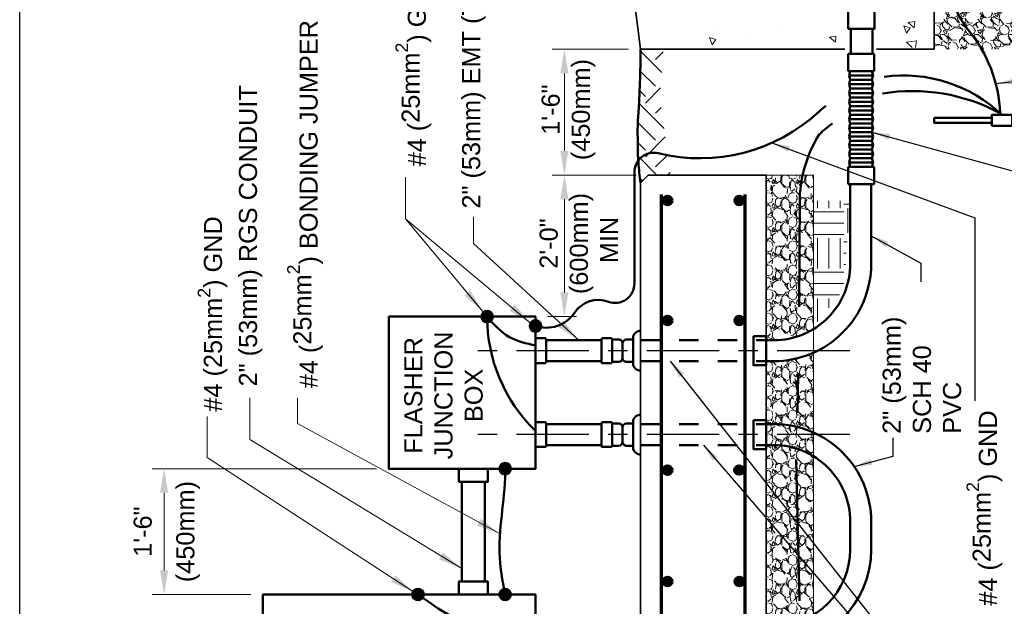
# Model space of a CAD drawing. Header units: inches. Extents: x 0 to 8.5, y 0 to 11.
# Tile 2 of 2: x 0 to 5.1, y 5.5 to 8.5. Entities that reach past the tile are written whole.
import ezdxf

# ---------------------------------------------------------------- set-up
doc = ezdxf.new("R2010")
doc.units = ezdxf.units.IN
doc.header["$LTSCALE"] = 0.5
doc.header["$MEASUREMENT"] = 0
doc.header["$PDSIZE"] = 2
doc.linetypes.add('CENTER2', pattern=[1.125, 0.75, -0.125, 0.125, -0.125])
doc.linetypes.add('HIDDEN2', pattern=[0.1875, 0.125, -0.0625])
doc.layers.get('0').update_dxf_attribs({"linetype": 'CONTINUOUS'})
doc.layers.get('DEFPOINTS').update_dxf_attribs({"linetype": 'CONTINUOUS'})
for name, color, linetype, lineweight in [('C-GRAD-FNSH', 4, 'CONTINUOUS', 50), ('E-AFLD-DEVC', 23, 'CONTINUOUS', 50), ('E-AFLD-JBOX', 23, 'CONTINUOUS', 50), ('E-GRND-EQUI', 83, 'CONTINUOUS', 50), ('E-POWR-CNDT', 83, 'CONTINUOUS', 50), ('G-ANNO-PATT', 8, 'CONTINUOUS', 18), ('S-SLAB-EDGE', 41, 'CONTINUOUS', 35), ('S-SLAB-RBAR', 5, 'CONTINUOUS', 70)]:
    doc.layers.add(name, color=color, linetype=linetype, lineweight=lineweight)
for name, color, linetype in [('G-ANNO-DIMS', 7, 'CONTINUOUS'), ('G-ANNO-TEXT', 7, 'CONTINUOUS'), ('G-ANNO-TTLB', 7, 'CONTINUOUS')]:
    doc.layers.add(name, color=color, linetype=linetype)
doc.styles.add('01-E-BLDG-1_1', font='arial.ttf', dxfattribs={"height": 0.09375})
doc.styles.add('TEXTM', font='simplex.shx')
doc.dimstyles.new('01-E-BLDG-1_1', dxfattribs={"dimtxt": 0.09375, "dimasz": 0.125, "dimexe": 0.0625, "dimexo": 0.0625, "dimgap": 0.0625, "dimtad": 1, "dimdec": 4, "dimzin": 3, "dimdsep": 46, "dimlunit": 4, "dimtxsty": '01-E-BLDG-1_1', "dimcen": 0.0625, "dimclrd": 1, "dimclre": 1, "dimclrt": 256, "dimazin": 0, "dimtfac": 1, "dimtdec": 4, "dimtmove": 1, "dimatfit": 3, "dimfxl": 1, "dimfrac": 2, "dimtolj": 1, "dimtzin": 3, "dimlwd": 0, "dimlwe": 0, "dimarcsym": 0})
doc.dimstyles.new('STANDARD_1_3', dxfattribs={"dimtxt": 0.125, "dimasz": 0.125, "dimexe": 0.0625, "dimexo": 0.0625, "dimgap": 0.0625, "dimtad": 1, "dimdec": 4, "dimzin": 0, "dimdsep": 46, "dimlunit": 4, "dimtxsty": 'TEXTM', "dimcen": 0.09, "dimclrt": 2, "dimadec": 0, "dimazin": 0, "dimtfac": 1, "dimtdec": 4, "dimtmove": 2, "dimatfit": 3, "dimfxl": 1, "dimtolj": 1, "dimtzin": 0, "dimarcsym": 0})
pattern_1 = [(318.0127875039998, (19.37500000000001, 2.58999999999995), (1.125, -1.000000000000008), [0.01681699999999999, -1.664886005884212]), (274.9697407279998, (19.38750000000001, 2.57874999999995), (-0.1250000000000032, 1.499999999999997), [0.02885849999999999, -2.856990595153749]), (222.5104470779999, (19.39000000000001, 2.549999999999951), (1.374999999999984, 1.250000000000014), [0.0203485, -2.014504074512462]), (357.2736890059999, (19.42125000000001, 2.501249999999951), (-2.500000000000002, 0.1250000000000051), [0.02627974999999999, -2.601694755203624]), (22.83365417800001, (19.44750000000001, 2.49999999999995), (-1.500000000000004, -0.6249999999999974), [0.02576937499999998, -2.551171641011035]), (87.2736890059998, (19.47125000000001, 2.50999999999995), (-0.1250000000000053, -2.500000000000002), [0.02627974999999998, -2.601694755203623]), (127.6942404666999, (19.47250000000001, 2.536249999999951), (1.249999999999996, -1.625), [0.03475362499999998, -3.440606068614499]), (162.2553283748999, (19.45125000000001, 2.563749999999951), (-2.75, 0.875000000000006), [0.03281099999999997, -3.248290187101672]), (211.429565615, (19.42000000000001, 2.573749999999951), (-1.624999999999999, -1.000000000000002), [0.02636875, -2.610509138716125]), (265.2363583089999, (19.39750000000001, 2.559999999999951), (0.1250000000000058, 1.374999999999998), [0.030104, -1.475095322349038]), (312.3974377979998, (19.39500000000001, 2.52999999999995), (1.374999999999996, -1.499999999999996), [0.03893099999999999, -3.854171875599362]), (228.8140748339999, (19.42250000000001, 2.62499999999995), (-0.7500000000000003, -0.8750000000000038), [0.01328762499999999, -1.315480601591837]), (261.4692343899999, (19.41375000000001, 2.61499999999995), (0.2500000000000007, 1.625), [0.025279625, -2.502688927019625]), (314.9999999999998, (19.41000000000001, 2.58999999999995), (0.1249999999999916, -1.133803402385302e-16), [0.017677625, -0.1590990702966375]), (293.1985905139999, (19.39500000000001, 2.581249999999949), (-0.2499999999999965, 0.6249999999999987), [0.009519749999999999, -0.9424518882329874]), (21.80140948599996, (19.39875000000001, 2.57249999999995), (-0.3750000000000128, -0.1249999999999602), [0.013462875, -0.6596827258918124]), (120.9637565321, (19.41125000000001, 2.577499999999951), (-0.2499999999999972, 0.3750000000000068), [0.021866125, -0.7070028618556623]), (251.565051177, (19.40000000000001, 2.59624999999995), (0.1249999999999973, 0.2500000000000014), [0.01581137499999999, -0.3794733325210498]), (106.3895403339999, (19.39875000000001, 2.49999999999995), (-0.3750000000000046, 1.249999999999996), [0.02214999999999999, -2.192855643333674]), (160.3461759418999, (19.39250000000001, 2.52124999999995), (1.375000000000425, -0.5000000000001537), [0.01858262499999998, -1.839675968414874]), (23.19859051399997, (19.37500000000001, 2.59624999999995), (-0.6249999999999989, -0.2499999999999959), [0.01903937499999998, -0.932932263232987]), (73.6104596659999, (19.39250000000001, 2.60374999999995), (-0.3750000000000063, -1.249999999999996), [0.02215, -2.192855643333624]), (69.44395477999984, (19.47625000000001, 2.49999999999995), (-0.2500000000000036, -0.6250000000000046), [0.02135999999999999, -1.046640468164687]), (24.77514056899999, (19.48375000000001, 2.51999999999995), (-1.375000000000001, -0.6249999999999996), [0.01789725, -1.7718303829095]), (156.8014094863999, (19.50000000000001, 2.59749999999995), (-0.6249999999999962, 0.2499999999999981), [0.01903937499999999, -0.9329322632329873]), (107.3540246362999, (19.48250000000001, 2.604999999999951), (0.4999999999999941, -1.624999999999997), [0.02095387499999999, -2.074427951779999]), (159.4439547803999, (19.50000000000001, 2.536249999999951), (0.6249999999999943, -0.2500000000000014), [0.01068, -1.057320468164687]), (191.3099324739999, (19.50000000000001, 2.58999999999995), (-0.5000000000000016, -0.1249999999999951), [0.006373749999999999, -0.6310036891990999]), (255.9637565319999, (19.49375000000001, 2.588749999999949), (0.1250000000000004, 0.3749999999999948), [0.025769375, -0.4896188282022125]), (276.0090059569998, (19.48750000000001, 2.563749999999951), (-0.1249999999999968, 1.250000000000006), [0.02388125, -2.36424039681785]), (33.69006752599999, (19.42250000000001, 2.577499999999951), (-0.2499999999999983, -0.1249999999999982), [0.01802774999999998, -0.4326661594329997]), (83.1572265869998, (19.43750000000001, 2.587499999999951), (0.2500000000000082, 2.125000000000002), [0.03147425, -3.115945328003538]), (150.9453959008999, (19.44125000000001, 2.618749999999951), (0.8749999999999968, -0.4999999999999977), [0.01286949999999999, -1.274084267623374]), (180, (19.43000000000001, 2.62499999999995), (-0.1250000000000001, -0.1249999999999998), [0.0075, -0.1175]), (210.2564371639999, (19.48375000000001, 2.56124999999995), (0.8750000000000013, 0.5000000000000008), [0.0173655, -1.719189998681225]), (138.0127875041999, (19.46875000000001, 2.55249999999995), (-1.124999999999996, 1.000000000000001), [0.03363399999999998, -1.648069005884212]), (90, (19.44375000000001, 2.574999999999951), (-0.1249999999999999, 0.1250000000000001), [0.0325, -0.0925]), (55.30484646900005, (19.44375000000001, 2.60749999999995), (0.8749999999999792, 1.250000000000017), [0.01976424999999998, -1.956659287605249]), (344.054604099, (19.45500000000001, 2.62374999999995), (0.5000000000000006, -0.1250000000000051), [0.01820025, -0.8918134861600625]), (297.6459753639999, (19.47250000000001, 2.618749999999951), (1.250000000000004, -2.374999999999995), [0.029633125, -2.933684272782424]), (265.42607874, (19.48625000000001, 2.59249999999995), (-0.1250000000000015, -1.624999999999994), [0.03134987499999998, -3.103634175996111])]

# ---------------------------------------------------------------- blocks, each defined once
blk = doc.blocks.new('*D1')
at = {"layer": 'DEFPOINTS', "color": 0, "transparency": 16777216}
for p in [(2.819632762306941, 8.395717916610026), (3.213397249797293, 8.395717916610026), (3.254119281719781, 7.744165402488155)]:
    blk.add_point(p, dxfattribs=at)
at = {"layer": 'G-ANNO-DIMS', "color": 1, "lineweight": 0, "transparency": 16777216}
for p, q in [((3.150897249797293, 8.395717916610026), (2.757132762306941, 8.395717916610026)), ((2.819632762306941, 7.869165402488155), (2.819632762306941, 8.270717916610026)), ((3.191619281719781, 7.744165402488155), (2.757132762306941, 7.744165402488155))]:
    blk.add_line(p, q, dxfattribs=at)
at = {"layer": 'G-ANNO-DIMS', "color": 1, "transparency": 16777216}
for points in [[(2.798799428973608, 8.270717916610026), (2.840466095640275, 8.270717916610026), (2.819632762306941, 8.395717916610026)], [(2.798799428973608, 7.869165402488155), (2.840466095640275, 7.869165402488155), (2.819632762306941, 7.744165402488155)]]:
    blk.add_solid(points, dxfattribs=at)
at = {"layer": 'G-ANNO-DIMS', "transparency": 16777216, "insert": (2.840716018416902, 8.083017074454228), "char_height": 0.09375, "attachment_point": 5, "rotation": 90, "style": '01-E-BLDG-1_1'}
blk.add_mtext('\\A1;1\'-6"\\P(450mm)', dxfattribs=at)
blk = doc.blocks.new('*D5')
at = {"layer": 'DEFPOINTS', "color": 0, "transparency": 16777216}
for p in [(3.254119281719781, 7.744165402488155), (2.670436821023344, 7.011168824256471), (2.819632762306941, 7.011168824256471)]:
    blk.add_point(p, dxfattribs=at)
at = {"layer": 'G-ANNO-DIMS', "color": 1, "lineweight": 0, "transparency": 16777216}
for p, q in [((2.819632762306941, 7.619165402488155), (2.819632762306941, 7.136168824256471)), ((2.732936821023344, 7.011168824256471), (2.882132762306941, 7.011168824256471))]:
    blk.add_line(p, q, dxfattribs=at)
at = {"layer": 'G-ANNO-DIMS', "color": 1, "transparency": 16777216}
for points in [[(2.798799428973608, 7.619165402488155), (2.840466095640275, 7.619165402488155), (2.819632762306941, 7.744165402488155)], [(2.798799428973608, 7.136168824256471), (2.840466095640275, 7.136168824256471), (2.819632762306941, 7.011168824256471)]]:
    blk.add_solid(points, dxfattribs=at)
at = {"layer": 'G-ANNO-DIMS', "transparency": 16777216, "insert": (2.89461976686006, 7.389612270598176), "char_height": 0.09375, "attachment_point": 5, "rotation": 90, "style": '01-E-BLDG-1_1'}
blk.add_mtext('\\A1;2\'-0"\\P(600mm)\\P MIN', dxfattribs=at)
blk = doc.blocks.new('G-TDT1')
at = {"linetype": 'ByBlock', "lineweight": -2}
h = blk.add_hatch(color=256, dxfattribs=at)
edge = h.paths.add_edge_path()
edge.add_arc((0, 0), 0.02220729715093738, 0, 360)
at = {"color": 0, "linetype": 'ByBlock', "lineweight": -2}
blk.add_circle((0, 0), 0.02220729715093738, dxfattribs=at)
blk = doc.blocks.new('*D7')
at = {"layer": 'DEFPOINTS', "color": 0, "transparency": 16777216}
for p in [(0.7476084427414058, 6.223876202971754), (1.910292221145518, 6.223876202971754), (1.258739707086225, 5.572323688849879)]:
    blk.add_point(p, dxfattribs=at)
at = {"layer": 'G-ANNO-DIMS', "color": 1, "lineweight": 0, "transparency": 16777216}
for p, q in [((1.847792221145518, 6.223876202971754), (0.6851084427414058, 6.223876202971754)), ((0.7476084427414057, 5.697323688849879), (0.7476084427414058, 6.098876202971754)), ((1.196239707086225, 5.572323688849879), (0.6851084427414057, 5.572323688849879))]:
    blk.add_line(p, q, dxfattribs=at)
at = {"layer": 'G-ANNO-DIMS', "color": 1, "transparency": 16777216}
for points in [[(0.7267751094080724, 6.098876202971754), (0.7684417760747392, 6.098876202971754), (0.7476084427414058, 6.223876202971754)], [(0.7267751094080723, 5.697323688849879), (0.7684417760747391, 5.697323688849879), (0.7476084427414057, 5.572323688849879)]]:
    blk.add_solid(points, dxfattribs=at)
at = {"layer": 'G-ANNO-DIMS', "transparency": 16777216, "char_height": 0.09375, "attachment_point": 5, "rotation": 90, "style": '01-E-BLDG-1_1'}
for s, insert in [('\\A1;(450mm)', (0.8715639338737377, 5.898099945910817)), ('\\A1;1\'-6"', (0.6372422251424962, 5.898099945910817))]:
    blk.add_mtext(s, dxfattribs=dict(at, insert=insert))

msp = doc.modelspace()

# ---------------------------------------------------------------- hatches: boundary and pattern name
at = {"layer": 'E-GRND-EQUI'}
h = msp.add_hatch(color=256, dxfattribs=at)
edge = h.paths.add_edge_path()
edge.add_arc((2.420008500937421, 7.011168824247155), 0.02982886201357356, 0, 360)
h = msp.add_hatch(color=256, dxfattribs=at)
edge = h.paths.add_edge_path()
edge.add_arc((2.670436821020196, 6.962797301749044), 0.02982886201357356, 0, 360)
h = msp.add_hatch(color=256, dxfattribs=at)
edge = h.paths.add_edge_path()
edge.add_arc((2.513172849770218, 6.223876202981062), 0.02982886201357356, 0, 360)
h = msp.add_hatch(color=256, dxfattribs=at)
edge = h.paths.add_edge_path()
edge.add_arc((2.061903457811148, 5.572323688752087), 0.02982886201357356, 0, 360)
h = msp.add_hatch(color=256, dxfattribs=at)
edge = h.paths.add_edge_path()
edge.add_arc((2.513172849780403, 5.572323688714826), 0.02982886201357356, 0, 360)
at = {"layer": 'G-ANNO-PATT'}
h = msp.add_hatch(dxfattribs=at)
h.set_pattern_fill('GRAVEL', color=256, scale=0.125, angle=135)
h.set_pattern_definition([(3.012787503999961, (7.59529401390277, -8.499961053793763), (1.502601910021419, 0.08838834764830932), [0.01681699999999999, -1.664886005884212]), (319.969740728, (7.612087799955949, -8.49907717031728), (-1.149048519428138, 0.9722718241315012), [0.0288585, -2.85699059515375]), (267.5104470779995, (7.634184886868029, -8.517638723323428), (0.08838834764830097, 1.856155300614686), [0.02034849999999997, -2.014504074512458]), (42.27368900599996, (7.690753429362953, -8.530013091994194), (-1.856155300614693, -1.679378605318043), [0.0262797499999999, -2.601694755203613]), (67.83365417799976, (7.710198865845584, -8.51233542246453), (-0.6187184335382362, -1.502601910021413), [0.02576937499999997, -2.551171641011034]), (132.273689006, (7.719921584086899, -8.488470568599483), (1.679378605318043, -1.856155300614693), [0.02627974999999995, -2.601694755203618]), (172.6942404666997, (7.702243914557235, -8.469025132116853), (2.032931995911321, -0.2651650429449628), [0.034753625, -3.4406060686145]), (207.2553283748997, (7.66777245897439, -8.464605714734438), (-2.563262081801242, -1.325825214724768), [0.03281099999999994, -3.248290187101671]), (256.4295656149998, (7.638604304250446, -8.47963173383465), (-0.4419417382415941, -1.856155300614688), [0.02636874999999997, -2.610509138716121]), (310.2363583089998, (7.632417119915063, -8.505264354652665), (-0.8838834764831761, 1.060660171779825), [0.030104, -1.475095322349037]), (357.3974377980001, (7.651862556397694, -8.528245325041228), (2.032931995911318, -0.08838834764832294), [0.038931, -3.854171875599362]), (273.8140748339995, (7.604132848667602, -8.441624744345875), (0.08838834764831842, -1.149048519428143), [0.01328762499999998, -1.315480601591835]), (306.4692343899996, (7.605016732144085, -8.45488299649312), (-0.9722718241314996, 1.325825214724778), [0.02527962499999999, -2.502688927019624]), (360, (7.620042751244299, -8.475212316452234), (0.08838834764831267, 0.08838834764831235), [0.017677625, -0.1590990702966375]), (338.198590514, (7.615623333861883, -8.492006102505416), (-0.618718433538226, 0.2651650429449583), [0.00951975, -0.9424518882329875]), (66.801409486, (7.624462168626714, -8.495541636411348), (-0.1767766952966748, -0.3535533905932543), [0.013462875, -0.6596827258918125]), (165.9637565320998, (7.629765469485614, -8.483167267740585), (-0.4419417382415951, 0.0883883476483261), [0.02186612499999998, -0.7070028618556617]), (296.5650511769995, (7.608552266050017, -8.477863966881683), (-0.08838834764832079, 0.2651650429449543), [0.01581137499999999, -0.3794733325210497]), (151.3895403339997, (7.67572741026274, -8.546806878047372), (-1.149048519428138, 0.6187184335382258), [0.02214999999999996, -2.19285564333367]), (205.3461759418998, (7.656281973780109, -8.536200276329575), (1.325825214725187, 0.6187184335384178), [0.01858262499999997, -1.839675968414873]), (68.19859051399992, (7.590874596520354, -8.495541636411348), (-0.2651650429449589, -0.6187184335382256), [0.019039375, -0.9329322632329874]), (118.610459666, (7.597945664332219, -8.477863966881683), (0.6187184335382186, -1.149048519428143), [0.02214999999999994, -2.192855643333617]), (114.4439547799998, (7.730528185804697, -8.492006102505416), (0.2651650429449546, -0.6187184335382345), [0.02135999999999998, -1.046640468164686]), (69.77514056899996, (7.721689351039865, -8.472560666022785), (-0.5303300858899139, -1.414213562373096), [0.01789725, -1.7718303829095]), (201.8014094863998, (7.678379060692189, -8.406269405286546), (-0.6187184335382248, -0.2651650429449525), [0.01903937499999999, -0.9329322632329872]), (152.3540246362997, (7.660701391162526, -8.413340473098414), (1.502601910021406, -0.7954951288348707), [0.02095387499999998, -2.074427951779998]), (204.4439547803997, (7.721689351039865, -8.449579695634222), (0.6187184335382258, 0.2651650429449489), [0.01067999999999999, -1.057320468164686]), (236.3099324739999, (7.683682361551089, -8.411572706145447), (-0.2651650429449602, -0.4419417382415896), [0.006373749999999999, -0.6310036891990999]), (300.9637565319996, (7.680146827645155, -8.416876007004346), (-0.1767766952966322, 0.3535533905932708), [0.02576937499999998, -0.4896188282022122]), (321.0090059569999, (7.693405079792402, -8.438973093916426), (-0.9722718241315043, 0.795495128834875), [0.02388124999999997, -2.364240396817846]), (78.69006752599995, (7.637720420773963, -8.475212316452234), (-0.08838834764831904, -0.2651650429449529), [0.01802775, -0.432666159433]), (128.1572265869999, (7.641255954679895, -8.45753464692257), (-1.325825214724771, 1.679378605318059), [0.03147424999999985, -3.115945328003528]), (195.9453959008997, (7.621810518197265, -8.43278590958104), (0.9722718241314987, 0.2651650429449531), [0.01286949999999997, -1.274084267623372]), (224.9999999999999, (7.6094361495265, -8.436321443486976), (-4.715580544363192e-16, -0.1767766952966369), [0.0075, -0.1175]), (255.256437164, (7.692521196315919, -8.44339251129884), (0.2651650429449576, 0.9722718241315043), [0.0173655, -1.719189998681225]), (183.0127875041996, (7.688101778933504, -8.460186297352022), (-1.502601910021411, -0.08838834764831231), [0.03363399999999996, -1.648069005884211]), (135, (7.654514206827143, -8.461954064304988), (-0.1767766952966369, 4.576802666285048e-16), [0.0325, -0.0925]), (100.3048464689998, (7.63153323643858, -8.438973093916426), (-0.2651650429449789, 1.50260191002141), [0.01976424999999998, -1.956659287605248]), (29.05460409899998, (7.627997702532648, -8.419527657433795), (0.4419417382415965, 0.2651650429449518), [0.01820025, -0.8918134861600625]), (342.645975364, (7.643907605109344, -8.410688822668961), (2.563262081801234, -0.7954951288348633), [0.02963312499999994, -2.933684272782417]), (310.4260787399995, (7.672191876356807, -8.419527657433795), (1.060660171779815, -1.237436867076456), [0.03134987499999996, -3.10363417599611])])
h.paths.add_polyline_path([(4.73368644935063, 9.08510459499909), (4.839180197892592, 9.085104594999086), (4.83918019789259, 8.955140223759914), (4.733686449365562, 8.955140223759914), (4.733686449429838, 8.395717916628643), (5.234153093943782, 8.39571791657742), (5.234153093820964, 9.644526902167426), (4.733686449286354, 9.644526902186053)])
at = {"layer": 'G-ANNO-PATT', "linetype": 'Continuous'}
h = msp.add_hatch(dxfattribs=at)
h.set_pattern_fill('EARTH', color=256, scale=0.786499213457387, angle=135, style=0)
h.set_pattern_definition([(135, (20.5837774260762, -13.71201458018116), (-0.2780694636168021, 7.880377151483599e-16), [0.1966248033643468, -0.1966248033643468]), (135, (20.53163940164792, -13.76415260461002), (-0.2780694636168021, 7.880377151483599e-16), [0.1966248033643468, -0.1966248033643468]), (135, (20.47950137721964, -13.81629062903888), (-0.2780694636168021, 7.880377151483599e-16), [0.1966248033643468, -0.1966248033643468]), (224.9999999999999, (20.44474269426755, -13.81629062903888), (-8.09867453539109e-16, -0.2780694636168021), [0.1966248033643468, -0.1966248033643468]), (224.9999999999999, (20.39260466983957, -13.76415260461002), (-8.09867453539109e-16, -0.2780694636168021), [0.1966248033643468, -0.1966248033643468]), (224.9999999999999, (20.34046664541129, -13.71201458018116), (-8.09867453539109e-16, -0.2780694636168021), [0.1966248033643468, -0.1966248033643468])])
h.paths.add_polyline_path([(3.213397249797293, 8.39571791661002), (3.212895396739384, 8.30384399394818), (3.210322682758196, 8.211998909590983), (3.206793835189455, 8.12785349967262), (3.200788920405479, 8.029947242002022), (3.198878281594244, 7.984370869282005), (3.199439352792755, 7.915439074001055), (3.200781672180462, 7.84651551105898), (3.207580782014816, 7.757150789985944), (3.213397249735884, 7.703443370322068), (3.254119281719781, 7.744165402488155), (3.368539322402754, 7.744165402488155), (3.314390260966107, 8.147630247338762), (3.33260279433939, 8.39571791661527)])
at = {"layer": 'G-ANNO-PATT'}
h = msp.add_hatch(dxfattribs=at)
h.set_pattern_fill('GRAVEL', color=256, scale=0.125, angle=89.99999999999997)
h.set_pattern_definition(pattern_1)
edge = h.paths.add_edge_path()
edge.add_arc((3.903363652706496, 7.284957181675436), 0.3959544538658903, 269.9999998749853, 301.4319520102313)
edge.add_line((4.109848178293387, 6.947105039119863), (4.109848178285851, 7.744165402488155))
edge.add_line((4.109848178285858, 7.744165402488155), (3.864949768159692, 7.744165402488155))
edge.add_line((3.864949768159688, 7.744165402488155), (3.864949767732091, 6.889002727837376))
edge.add_line((3.864949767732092, 6.889002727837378), (3.903363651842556, 6.889002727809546))
at = {"layer": 'G-ANNO-PATT', "linetype": 'Continuous'}
h = msp.add_hatch(dxfattribs=at)
h.set_pattern_fill('EARTH', color=256, scale=0.625, angle=89.99999999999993, style=0)
h.set_pattern_definition([(90, (-0.7526780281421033, -0.5517984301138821), (-0.1562499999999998, 0.1562500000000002), [0.15625, -0.15625]), (90, (-0.8112717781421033, -0.5517984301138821), (-0.1562499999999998, 0.1562500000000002), [0.15625, -0.15625]), (90, (-0.8698655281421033, -0.5517984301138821), (-0.1562499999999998, 0.1562500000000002), [0.15625, -0.15625]), (180, (-0.8893967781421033, -0.5322671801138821), (-0.1562500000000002, -0.1562499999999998), [0.15625, -0.15625]), (180, (-0.8893967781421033, -0.4736734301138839), (-0.1562500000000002, -0.1562499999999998), [0.15625, -0.15625]), (180, (-0.8893967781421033, -0.4150796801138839), (-0.1562500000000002, -0.1562499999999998), [0.15625, -0.15625])])
edge = h.paths.add_edge_path()
edge.add_arc((3.905141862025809, 7.300946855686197), 0.3959544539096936, 301.64352084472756, 302.1966335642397, ccw=False)
edge.add_line((4.112872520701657, 6.963859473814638), (4.112872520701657, 7.610060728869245))
edge.add_line((4.112872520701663, 7.610060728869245), (4.297960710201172, 7.610060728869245))
edge.add_line((4.297960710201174, 7.610060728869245), (4.266364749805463, 7.15226406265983))
edge.add_line((4.266364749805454, 7.15226406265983), (4.116116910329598, 6.965880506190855))
at = {"layer": 'G-ANNO-PATT'}
h = msp.add_hatch(dxfattribs=at)
h.set_pattern_fill('GRAVEL', color=256, scale=0.125, angle=89.99999999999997)
h.set_pattern_definition(pattern_1)
edge = h.paths.add_edge_path()
edge.add_line((3.864949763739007, 6.454634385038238), (3.903363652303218, 6.454634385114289))
edge.add_arc((3.903363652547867, 5.950087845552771), 0.5045465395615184, 65.8424133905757, 90.00000002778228, ccw=False)
edge.add_line((4.10984817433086, 6.410447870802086), (4.109848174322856, 6.824597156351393))
edge.add_arc((3.903363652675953, 7.284957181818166), 0.5045465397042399, 270, 294.15758658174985, ccw=False)
edge.add_line((3.903363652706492, 6.780410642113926), (3.864949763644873, 6.780410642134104))
edge.add_line((3.864949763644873, 6.780410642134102), (3.864949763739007, 6.454634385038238))
h = msp.add_hatch(dxfattribs=at)
h.set_pattern_fill('GRAVEL', color=256, scale=0.125, angle=89.99999999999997)
h.set_pattern_definition(pattern_1)
h.paths.add_polyline_path([(3.864949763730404, 5.409435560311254), (3.903363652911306, 5.409435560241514), (3.942591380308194, 5.411383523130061), (3.993096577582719, 5.419737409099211), (4.048275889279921, 5.43690612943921), (4.088554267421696, 5.45541234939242), (4.109848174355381, 5.467537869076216), (4.10984817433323, 6.613716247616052), (4.094971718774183, 6.622369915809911), (4.081911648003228, 6.629276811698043), (4.069067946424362, 6.635477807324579), (4.056953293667, 6.64081636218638), (4.04002427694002, 6.647487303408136), (4.030139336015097, 6.650974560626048), (4.020165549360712, 6.654198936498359), (3.999979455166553, 6.659850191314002), (3.979713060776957, 6.664387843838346), (3.969591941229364, 6.666240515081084), (3.95961185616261, 6.667802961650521), (3.939112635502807, 6.670201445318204), (3.930663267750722, 6.670876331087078), (3.903363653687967, 6.671818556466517), (3.864949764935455, 6.671818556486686)])

# ---------------------------------------------------------------- linework, layer by layer
at = {"layer": 'C-GRAD-FNSH'}
msp.add_lwpolyline([(3.213397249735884, 7.703443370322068, -0.01064751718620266), (3.20290920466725, 7.810969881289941, -0.01615652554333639), (3.199803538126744, 7.882111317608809, -0.0005672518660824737), (3.198816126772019, 7.979080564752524, -0.01039845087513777), (3.198878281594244, 7.984370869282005, -0.00935300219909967), (3.203551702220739, 8.07547990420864, 0.008130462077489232), (3.209183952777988, 8.180272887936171, 0.0004116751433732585), (3.209352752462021, 8.184881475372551, 3.498302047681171e-05), (3.211290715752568, 8.239116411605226, 0.005549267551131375), (3.212914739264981, 8.305257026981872, 0.004058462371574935), (3.213397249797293, 8.395717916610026)], format="xyb", dxfattribs=at)
at = {"layer": 'E-AFLD-DEVC'}
msp.add_lwpolyline([(1.258739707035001, 4.269218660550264), (1.258739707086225, 5.572323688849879), (2.670436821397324, 5.572323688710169), (2.670436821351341, 4.269218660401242)], close=True, dxfattribs=at)
at = {"layer": 'E-AFLD-JBOX'}
msp.add_lwpolyline([(1.910292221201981, 7.011168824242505), (1.910292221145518, 6.223876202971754), (2.670436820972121, 6.223876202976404), (2.670436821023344, 7.011168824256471)], close=True, dxfattribs=at)
at = {"layer": 'E-GRND-EQUI'}
for p, q in [((4.037834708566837, 7.627651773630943), (4.035255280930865, 7.062427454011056)), ((4.029931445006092, 6.710625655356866), (4.02637334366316, 6.513639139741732)), ((4.020189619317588, 6.27159827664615), (4.036059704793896, 5.540108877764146))]:
    msp.add_line(p, q, dxfattribs=at)
for points in [[(3.182282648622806, 7.756216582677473, -0.4967064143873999), (3.305627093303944, 7.856774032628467, 0.2504441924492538), (4.136544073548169, 8.071243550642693, 0.2504441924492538)], [(2.668449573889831, 6.963480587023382, 0.3420159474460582), (2.871724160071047, 7.031275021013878, -0.3468712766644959), (3.047839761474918, 7.088317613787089, 0.5223075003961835), (3.18228264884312, 7.181908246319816), (3.182282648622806, 7.756216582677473, -0.485830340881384)]]:
    msp.add_lwpolyline(points, format="xyb", dxfattribs=at)
msp.add_lwpolyline([(5.032398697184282, 7.999538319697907), (5.137706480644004, 7.999538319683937), (5.137706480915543, 8.055165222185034), (5.032398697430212, 8.05516522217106)], close=True, dxfattribs=at)
for points in [[(4.733373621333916, 8.040670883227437), (5.032398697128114, 8.040670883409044)], [(5.032398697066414, 8.015017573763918), (4.733373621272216, 8.015017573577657), (4.733373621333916, 8.040670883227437)]]:
    msp.add_lwpolyline(points, dxfattribs=at)
for centre in [(2.420008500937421, 7.011168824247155), (2.670436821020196, 6.962797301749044), (2.513172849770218, 6.223876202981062), (2.061903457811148, 5.572323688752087), (2.513172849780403, 5.572323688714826)]:
    msp.add_circle(centre, 0.02982886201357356, dxfattribs=at)
for centre, radius, start, end in [((5.209552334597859, 8.742049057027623), 0.3874568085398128, 169.4905218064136, 219.5635653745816), ((4.355677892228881, 8.036576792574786), 0.7201499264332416, 2.229326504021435, 39.56356537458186), ((4.576320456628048, 7.524847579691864), 0.7348776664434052, 46.19010731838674, 97.88742901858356), ((4.621256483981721, 7.221210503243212), 0.9578251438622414, 61.70457405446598, 99.30131686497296), ((4.602345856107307, 7.564567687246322), 0.6882526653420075, 128.5721535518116, 132.5932251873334), ((4.682531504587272, 7.367033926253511), 0.8005236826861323, 126.433657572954, 132.8151172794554), ((4.720623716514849, 7.596079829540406), 0.683518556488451, 148.3975778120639, 177.3525473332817), ((3.243409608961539, 7.010541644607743), 0.8234013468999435, 179.9563581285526, 225.904141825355)]:
    msp.add_arc(centre, radius, start, end, dxfattribs=at)
for points in [[(2.670436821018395, 6.86127957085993), (2.53506599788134, 6.905578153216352), (2.420008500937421, 7.011168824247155)], [(2.513172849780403, 5.572323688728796), (2.485102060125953, 5.760223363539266), (2.513172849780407, 6.202827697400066), (2.513172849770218, 6.224219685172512)], [(2.670436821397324, 5.376643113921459), (2.409876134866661, 5.387950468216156), (2.061903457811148, 5.572323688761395)]]:
    msp.add_spline(points, degree=3, dxfattribs=at)
at = {"layer": 'E-POWR-CNDT'}
for p, q in [((4.302265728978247, 8.500781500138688), (4.302265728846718, 8.373883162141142)), ((4.413991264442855, 8.500781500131), (4.413991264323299, 8.371395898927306)), ((4.423418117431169, 8.37139589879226), (4.288435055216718, 8.371395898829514)), ((4.288435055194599, 8.281407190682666), (4.288435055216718, 8.371395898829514)), ((4.423418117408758, 8.281407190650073), (4.423418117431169, 8.37139589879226)), ((4.423418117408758, 8.281407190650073), (4.288435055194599, 8.281407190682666)), ((4.294059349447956, 8.25891001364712), (4.299683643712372, 8.281407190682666)), ((4.417793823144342, 8.25891001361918), (4.294059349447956, 8.25891001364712)), ((4.299683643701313, 8.236412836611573), (4.294059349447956, 8.25891001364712)), ((4.417793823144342, 8.25891001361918), (4.412169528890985, 8.281407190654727)), ((4.412169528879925, 8.236412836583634), (4.417793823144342, 8.25891001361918)), ((4.294059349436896, 8.213915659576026), (4.299683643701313, 8.236412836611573)), ((4.417793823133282, 8.213915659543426), (4.294059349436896, 8.213915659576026)), ((4.299683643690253, 8.191418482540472), (4.294059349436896, 8.213915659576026)), ((4.412169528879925, 8.236412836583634), (4.299683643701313, 8.236412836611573)), ((4.417793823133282, 8.213915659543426), (4.412169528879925, 8.236412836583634)), ((4.412169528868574, 8.191418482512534), (4.417793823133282, 8.213915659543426)), ((4.294059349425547, 8.168921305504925), (4.299683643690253, 8.191418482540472)), ((4.417793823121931, 8.168921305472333), (4.294059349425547, 8.168921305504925)), ((4.299683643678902, 8.146424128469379), (4.294059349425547, 8.168921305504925)), ((4.412169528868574, 8.191418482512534), (4.299683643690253, 8.191418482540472)), ((4.417793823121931, 8.168921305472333), (4.412169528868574, 8.191418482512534)), ((4.412169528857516, 8.14642412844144), (4.417793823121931, 8.168921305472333)), ((4.294059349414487, 8.123926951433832), (4.299683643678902, 8.146424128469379)), ((4.417793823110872, 8.123926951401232), (4.294059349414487, 8.123926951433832)), ((4.299683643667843, 8.101429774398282), (4.294059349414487, 8.123926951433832)), ((4.412169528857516, 8.14642412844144), (4.299683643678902, 8.146424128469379)), ((4.417793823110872, 8.123926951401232), (4.412169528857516, 8.14642412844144)), ((4.412169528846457, 8.101429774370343), (4.417793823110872, 8.123926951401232)), ((4.294059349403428, 8.078932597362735), (4.299683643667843, 8.101429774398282)), ((4.417793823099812, 8.07893259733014), (4.294059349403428, 8.078932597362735)), ((4.299683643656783, 8.056435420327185), (4.294059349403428, 8.078932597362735)), ((4.294059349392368, 8.033938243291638), (4.299683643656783, 8.056435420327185)), ((4.412169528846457, 8.101429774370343), (4.299683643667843, 8.101429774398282)), ((4.412169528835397, 8.056435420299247), (4.299683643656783, 8.056435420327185)), ((4.417793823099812, 8.07893259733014), (4.412169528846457, 8.101429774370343)), ((4.412169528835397, 8.056435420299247), (4.417793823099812, 8.07893259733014)), ((4.417793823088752, 8.033938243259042), (4.412169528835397, 8.056435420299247)), ((4.417793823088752, 8.033938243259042), (4.294059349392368, 8.033938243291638)), ((4.299683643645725, 8.011441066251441), (4.294059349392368, 8.033938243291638)), ((4.294059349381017, 7.988943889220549), (4.299683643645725, 8.011441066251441)), ((4.412169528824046, 8.0114410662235), (4.299683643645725, 8.011441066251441)), ((4.412169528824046, 8.0114410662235), (4.417793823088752, 8.033938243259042)), ((4.417793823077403, 7.988943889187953), (4.412169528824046, 8.0114410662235)), ((4.417793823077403, 7.988943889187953), (4.294059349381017, 7.988943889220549)), ((4.299683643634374, 7.966446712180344), (4.294059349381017, 7.988943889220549)), ((4.294059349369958, 7.943949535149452), (4.299683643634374, 7.966446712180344)), ((4.412169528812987, 7.966446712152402), (4.299683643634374, 7.966446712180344)), ((4.412169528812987, 7.966446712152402), (4.417793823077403, 7.988943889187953)), ((4.417793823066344, 7.943949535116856), (4.412169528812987, 7.966446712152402)), ((4.417793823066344, 7.943949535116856), (4.294059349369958, 7.943949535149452)), ((4.299683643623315, 7.921452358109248), (4.294059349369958, 7.943949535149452)), ((4.294059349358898, 7.898955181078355), (4.299683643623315, 7.921452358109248)), ((4.412169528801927, 7.921452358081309), (4.299683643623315, 7.921452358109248)), ((4.412169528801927, 7.921452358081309), (4.417793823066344, 7.943949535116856)), ((4.417793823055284, 7.898955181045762), (4.412169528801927, 7.921452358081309)), ((4.417793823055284, 7.898955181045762), (4.294059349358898, 7.898955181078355)), ((4.299683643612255, 7.876458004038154), (4.294059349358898, 7.898955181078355)), ((4.294059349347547, 7.853960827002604), (4.299683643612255, 7.876458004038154)), ((4.417793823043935, 7.853960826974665), (4.294059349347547, 7.853960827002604)), ((4.299683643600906, 7.831463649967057), (4.294059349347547, 7.853960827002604)), ((4.412169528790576, 7.876458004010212), (4.299683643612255, 7.876458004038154)), ((4.412169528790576, 7.876458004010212), (4.417793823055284, 7.898955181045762)), ((4.417793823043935, 7.853960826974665), (4.412169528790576, 7.876458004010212)), ((4.412169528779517, 7.831463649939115), (4.417793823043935, 7.853960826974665)), ((4.294059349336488, 7.808966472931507), (4.299683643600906, 7.831463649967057)), ((4.417793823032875, 7.808966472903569), (4.294059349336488, 7.808966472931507)), ((4.299683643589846, 7.78646929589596), (4.294059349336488, 7.808966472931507)), ((4.299683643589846, 7.78646929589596), (4.294059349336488, 7.808966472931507)), ((4.412169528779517, 7.831463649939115), (4.299683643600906, 7.831463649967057)), ((4.417793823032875, 7.808966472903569), (4.412169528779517, 7.831463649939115)), ((4.412169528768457, 7.786469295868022), (4.417793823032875, 7.808966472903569)), ((4.412169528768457, 7.786469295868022), (4.417793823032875, 7.808966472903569)), ((4.288435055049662, 7.696480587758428), (4.288435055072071, 7.786469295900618)), ((4.299683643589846, 7.78646929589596), (4.288435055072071, 7.786469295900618)), ((4.42341811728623, 7.786469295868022), (4.299683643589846, 7.78646929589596)), ((4.412169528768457, 7.786469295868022), (4.299683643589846, 7.78646929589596)), ((4.423418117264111, 7.696480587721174), (4.42341811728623, 7.786469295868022)), ((4.423418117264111, 7.696480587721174), (4.288435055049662, 7.696480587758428)), ((4.299318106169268, 7.284957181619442), (4.299318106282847, 7.696480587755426)), ((4.407910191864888, 7.284957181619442), (4.407910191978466, 7.696480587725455)), ((2.670436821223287, 6.894220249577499), (2.670436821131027, 6.77691508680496)), ((2.675136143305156, 6.898919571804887), (2.720033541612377, 6.898919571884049)), ((2.72473286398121, 6.834706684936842), (2.72473286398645, 6.894220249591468)), ((3.012263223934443, 6.889002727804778), (2.724732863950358, 6.889002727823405)), ((3.012263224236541, 6.83470668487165), (3.012263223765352, 6.894220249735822)), ((3.061859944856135, 6.898919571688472), (3.016962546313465, 6.898919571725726)), ((3.066559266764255, 6.894220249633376), (3.06655926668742, 6.776915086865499)), ((3.100312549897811, 6.89249828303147), (3.066559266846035, 6.892498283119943)), ((3.141398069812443, 6.892498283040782), (3.175151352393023, 6.892498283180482)), ((3.175151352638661, 6.908989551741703), (3.175151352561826, 6.834706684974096)), ((3.903363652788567, 6.889002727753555), (3.864949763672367, 6.889002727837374)), ((2.72473286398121, 6.834706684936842), (2.72473286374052, 6.775193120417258)), ((3.012263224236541, 6.83470668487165), (3.012263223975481, 6.775193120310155)), ((3.120855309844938, 6.793319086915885), (3.120855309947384, 6.876094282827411)), ((3.175151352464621, 6.760423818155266), (3.175151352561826, 6.834706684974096)), ((3.012263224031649, 6.780410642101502), (2.724732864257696, 6.78041064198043)), ((3.903363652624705, 6.780410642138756), (3.864949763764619, 6.780410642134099)), ((2.675136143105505, 6.770493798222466), (2.72003354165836, 6.770493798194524)), ((3.061859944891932, 6.770493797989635), (3.016962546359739, 6.770493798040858)), ((3.100312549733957, 6.776915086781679), (3.06655926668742, 6.776915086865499)), ((3.141398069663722, 6.776915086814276), (3.175151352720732, 6.776915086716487)), ((3.175151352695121, 6.474621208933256), (3.175151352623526, 6.400338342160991)), ((2.670436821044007, 6.340824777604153), (2.670436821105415, 6.45812994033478)), ((2.675136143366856, 6.46455122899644), (2.720033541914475, 6.464551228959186)), ((2.724732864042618, 6.400338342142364), (2.724732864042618, 6.459851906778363)), ((3.012263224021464, 6.454634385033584), (2.724732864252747, 6.454634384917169)), ((3.012263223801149, 6.400338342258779), (3.012263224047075, 6.459851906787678)), ((3.061859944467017, 6.464551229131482), (3.016962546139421, 6.464551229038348)), ((3.066559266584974, 6.340824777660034), (3.066559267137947, 6.458129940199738)), ((3.100312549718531, 6.45812994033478), (3.066559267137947, 6.458129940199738)), ((3.120855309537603, 6.441725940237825), (3.120855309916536, 6.358950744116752)), ((3.141398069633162, 6.45812994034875), (3.175151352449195, 6.458129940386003)), ((3.903363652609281, 6.454634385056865), (3.864949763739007, 6.454634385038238)), ((2.724732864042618, 6.400338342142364), (2.724732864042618, 6.340824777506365)), ((3.012263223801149, 6.400338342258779), (3.012263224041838, 6.340824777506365)), ((3.175151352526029, 6.32605547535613), (3.175151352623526, 6.400338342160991)), ((2.675136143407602, 6.336125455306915), (2.720033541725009, 6.336125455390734)), ((3.012263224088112, 6.346042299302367), (2.724732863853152, 6.346042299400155)), ((3.061859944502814, 6.336125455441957), (3.016962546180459, 6.336125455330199)), ((3.100312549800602, 6.342546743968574), (3.066559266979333, 6.34254674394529)), ((3.141398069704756, 6.342546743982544), (3.175151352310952, 6.342546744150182)), ((3.903363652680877, 6.346042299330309), (3.864949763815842, 6.346042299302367)), ((4.299318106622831, 5.805390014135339), (4.299318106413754, 5.950087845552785)), ((4.407910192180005, 5.805390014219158), (4.407910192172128, 5.950087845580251))]:
    msp.add_line(p, q, dxfattribs=at)
at = {"layer": 'E-POWR-CNDT', "linetype": 'HIDDEN2'}
for p, q in [((3.213397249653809, 6.889002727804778), (3.864949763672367, 6.889002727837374)), ((3.213397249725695, 6.780410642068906), (3.864949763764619, 6.780410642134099)), ((3.213397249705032, 6.454634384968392), (3.864949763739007, 6.454634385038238)), ((3.213397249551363, 6.346042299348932), (3.864949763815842, 6.346042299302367))]:
    msp.add_line(p, q, dxfattribs=at)
at = {"layer": 'E-POWR-CNDT'}
for points in [[(4.289336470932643, 8.500781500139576), (4.289336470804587, 8.613681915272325), (4.42476684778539, 8.613681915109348), (4.424766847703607, 8.50078150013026)], [(3.798714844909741, 6.909945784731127), (3.864949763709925, 6.909945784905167), (3.864949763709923, 6.759467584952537), (3.798714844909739, 6.759467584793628)], [(3.798714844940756, 6.475577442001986), (3.86494976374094, 6.475577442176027), (3.864949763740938, 6.325099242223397), (3.798714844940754, 6.325099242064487)], [(2.273098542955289, 6.156345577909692), (2.273098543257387, 6.222580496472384), (2.423576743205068, 6.22258049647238), (2.423576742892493, 6.156345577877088)], [(2.288146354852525, 5.639131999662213), (2.288146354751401, 6.156345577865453), (2.408528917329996, 6.15634557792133), (2.408528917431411, 5.639131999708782)], [(2.273098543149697, 5.572897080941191), (2.273098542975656, 5.639131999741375), (2.423576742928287, 5.639131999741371), (2.423576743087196, 5.572897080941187)]]:
    msp.add_lwpolyline(points, close=True, dxfattribs=at)
for centre, radius, start, end in [((3.903363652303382, 7.284957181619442), 0.504546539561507, 269.9999999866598, 0), ((3.903363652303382, 7.284957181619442), 0.3959544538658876, 269.9999999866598, 0), ((3.218002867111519, 6.894054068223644), 0.04537974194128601, 95.82501276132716, 160.7844906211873), ((2.675136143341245, 6.894220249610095), 0.004699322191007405, 90.00000001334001, 179.9999999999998), ((2.720033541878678, 6.894220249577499), 0.004699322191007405, 0, 90.00000001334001), ((3.016962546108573, 6.894220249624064), 0.004699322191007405, 90.00000001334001, 179.9999999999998), ((3.061859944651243, 6.894220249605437), 0.004699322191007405, 0, 90.00000001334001), ((3.100312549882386, 6.871955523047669), 0.02054275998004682, 0, 90.00000001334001), ((3.141398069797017, 6.871955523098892), 0.02054275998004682, 90.00000001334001, 179.9999999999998), ((3.100312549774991, 6.797457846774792), 0.02054275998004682, 270.00000001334, 0), ((3.141398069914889, 6.797457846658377), 0.02054275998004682, 179.9999999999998, 270.00000001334), ((2.675136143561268, 6.775193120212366), 0.004699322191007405, 179.9999999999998, 270.00000001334), ((2.720033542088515, 6.775193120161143), 0.004699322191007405, 270.00000001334, 0), ((3.016962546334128, 6.775193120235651), 0.004699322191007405, 179.9999999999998, 270.00000001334), ((3.061859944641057, 6.775193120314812), 0.004699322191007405, 270.00000001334, 0), ((3.218002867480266, 6.77535930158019), 0.04537974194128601, 199.215509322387, 264.1749872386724), ((3.218002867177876, 6.459685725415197), 0.04537974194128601, 95.82501276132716, 160.7844906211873), ((2.675136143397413, 6.459851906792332), 0.004699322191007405, 90.00000001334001, 179.9999999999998), ((2.720033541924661, 6.459851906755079), 0.004699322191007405, 0, 90.00000001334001), ((3.016962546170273, 6.459851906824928), 0.004699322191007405, 90.00000001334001, 179.9999999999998), ((3.061859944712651, 6.459851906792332), 0.004699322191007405, 0, 90.00000001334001), ((3.100312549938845, 6.437587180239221), 0.02054275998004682, 0, 90.00000001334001), ((3.141398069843, 6.437587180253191), 0.02054275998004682, 90.00000001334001, 179.9999999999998), ((3.903363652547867, 5.950087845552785), 0.504546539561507, 0, 90.00000001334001), ((2.675136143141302, 6.340824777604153), 0.004699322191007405, 179.9999999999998, 270.00000001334), ((2.720033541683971, 6.340824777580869), 0.004699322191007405, 270.00000001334, 0), ((3.016962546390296, 6.340824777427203), 0.004699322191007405, 179.9999999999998, 270.00000001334), ((3.06185994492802, 6.34082477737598), 0.004699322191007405, 270.00000001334, 0), ((3.100312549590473, 6.363089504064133), 0.02054275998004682, 270.00000001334, 0), ((3.14139806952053, 6.363089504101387), 0.02054275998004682, 179.9999999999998, 270.00000001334), ((3.218002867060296, 6.340990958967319), 0.04537974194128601, 199.215509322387, 264.1749872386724), ((3.903363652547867, 5.950087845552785), 0.3959544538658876, 0, 90.00000001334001), ((3.903363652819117, 5.805390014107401), 0.3959544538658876, 270.00000001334, 0), ((3.903363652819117, 5.805390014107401), 0.504546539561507, 270.00000001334, 0)]:
    msp.add_arc(centre, radius, start, end, dxfattribs=at)
at = {"layer": 'G-ANNO-DIMS', "linetype": 'CENTER2'}
for p, q in [((4.296716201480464, 6.8347066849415), (2.364646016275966, 6.834706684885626)), ((4.296716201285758, 6.400338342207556), (2.364646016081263, 6.40033834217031))]:
    msp.add_line(p, q, dxfattribs=at)
at = {"layer": 'G-ANNO-PATT'}
for p, q in [((4.5910146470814, 8.478950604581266), (4.576421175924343, 8.516967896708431)), ((4.609235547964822, 8.505957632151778), (4.576424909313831, 8.5169668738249)), ((4.631174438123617, 8.506952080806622), (4.599979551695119, 8.533127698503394)), ((4.63401754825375, 8.539404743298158), (4.599983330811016, 8.533126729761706)), ((4.631174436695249, 8.506952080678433), (4.634013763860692, 8.53940573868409)), ((3.613679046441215, 8.489227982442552), (3.613679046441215, 8.489227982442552)), ((3.942422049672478, 8.507314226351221), (3.942422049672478, 8.507314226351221)), ((4.225606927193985, 8.464068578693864), (4.191572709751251, 8.457790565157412)), ((4.222763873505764, 8.431615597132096), (4.225603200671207, 8.464069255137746)), ((4.591014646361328, 8.478950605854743), (4.609231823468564, 8.505958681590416)), ((3.559089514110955, 8.451425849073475), (3.559089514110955, 8.451425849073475)), ((3.584952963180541, 8.419074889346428), (3.570359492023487, 8.457092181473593)), ((3.603173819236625, 8.446082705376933), (3.570363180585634, 8.457091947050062)), ((3.584952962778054, 8.419074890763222), (3.60317013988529, 8.446082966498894)), ((3.755344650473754, 8.444514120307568), (3.755344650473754, 8.444514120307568)), ((4.222763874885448, 8.431615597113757), (4.191568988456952, 8.457791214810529)), ((4.539727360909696, 8.421712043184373), (4.539727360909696, 8.421712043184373)), ((4.619540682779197, 8.405181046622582), (4.590562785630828, 8.432985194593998)), ((4.642130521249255, 8.438982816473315), (4.59056567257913, 8.432984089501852)), ((4.636885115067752, 8.405181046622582), (4.642127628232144, 8.438983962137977)), ((3.864949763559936, 7.744165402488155), (4.109848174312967, 7.744165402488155)), ((4.109848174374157, 7.744165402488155), (4.10984817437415, 4.496512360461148))]:
    msp.add_line(p, q, dxfattribs=at)
at = {"layer": 'G-ANNO-TTLB'}
msp.add_lwpolyline([(3.552713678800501e-14, 11), (8.500000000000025, 10.99999999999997), (8.5, -2.309263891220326e-14), (0, 0)], close=True, dxfattribs=at)
at = {"layer": 'S-SLAB-EDGE'}
for p, q in [((4.733686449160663, 8.955140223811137), (4.733686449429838, 8.395717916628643)), ((3.213397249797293, 8.395717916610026), (3.186249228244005, 8.612902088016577)), ((4.272170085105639, 8.395717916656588), (3.213397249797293, 8.395717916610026)), ((4.733686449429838, 8.395717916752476), (4.435058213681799, 8.395717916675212)), ((3.213397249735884, 7.703443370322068), (3.254119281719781, 7.744165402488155)), ((3.213397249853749, 3.576944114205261), (3.21339724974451, 7.703443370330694)), ((3.254119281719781, 7.744165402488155), (3.864949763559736, 7.744165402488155)), ((3.864949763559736, 7.744165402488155), (3.864949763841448, 3.536222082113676))]:
    msp.add_line(p, q, dxfattribs=at)
at = {"layer": 'S-SLAB-RBAR'}
for p, q in [((3.321989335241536, 3.566680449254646), (3.321989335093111, 7.644090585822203)), ((3.756357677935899, 3.566680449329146), (3.756357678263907, 7.644090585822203))]:
    msp.add_line(p, q, dxfattribs=at)

# ---------------------------------------------------------------- block references
at = {"layer": 'S-SLAB-RBAR', "rotation": 90}
for p in [(3.353453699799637, 7.6127762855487), (3.725261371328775, 7.612875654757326), (3.353306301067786, 6.991391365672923), (3.725188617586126, 6.991366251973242), (3.353320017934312, 6.216699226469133), (3.725121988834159, 6.216808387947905), (3.353463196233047, 5.64021972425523), (3.725429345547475, 5.639657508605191)]:
    msp.add_blockref('G-TDT1', p, dxfattribs=at)

# ---------------------------------------------------------------- texts
at = {"layer": 'G-ANNO-TEXT', "char_height": 0.09375, "style": '01-E-BLDG-1_1'}
for s, insert, width, attachment_point, rotation in [('#4 ({\\A1;25mm\\H0.7x;\\S2^ ;}) GROUND TO FRAME', (1.94515548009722, 7.788875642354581), 2.385789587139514, 1, 89.99999999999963), ('2" (53mm) EMT (TYP)', (2.290227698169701, 7.570413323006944), 1.337861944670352, 1, 89.99999999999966), ('#4 ({\\A1;25mm\\H0.7x;\\S2^ ;}) BONDING JUMPER', (1.384746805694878, 6.640339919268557), 1.942991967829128, 1, 90.000000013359), ('2" (53mm) RGS CONDUIT', (1.134817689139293, 6.649820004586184), 1.594142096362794, 1, 90.000000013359), ('\\A1;#4 (25mm{\\H0.7x;\\S2^ ;}) GND', (0.9216572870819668, 6.51924566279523), 1.414312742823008, 1, 90.00000001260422), ('2" (53mm) SCH 40 PVC', (4.467429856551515, 6.404514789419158), 0.75107905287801, 1, 90.000000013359), ('FLASHER JUNCTION BOX', (1.990527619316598, 6.60331021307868), 0.7783059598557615, 2, 90.000000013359), ('#4 ({\\A1;25mm\\H0.7x;\\S2^ ;}) GND', (4.901276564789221, 5.514184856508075), 1.38449056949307, 1, 89.99999999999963)]:
    msp.add_mtext(s, dxfattribs=dict(at, insert=insert, width=width, attachment_point=attachment_point, rotation=rotation))

# ---------------------------------------------------------------- dimensions: what is measured, and where the dimension line sits
at = {"layer": 'G-ANNO-DIMS'}
dim = msp.add_linear_dim(base=(2.819632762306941, 8.395717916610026), p1=(3.254119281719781, 7.744165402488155), p2=(3.213397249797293, 8.395717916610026), angle=90, text='1\'-6"\\P(450mm)', dimstyle='01-E-BLDG-1_1', dxfattribs=at)
dim.commit()
dim.dimension.update_dxf_attribs({"geometry": '*D1', "text_midpoint": (3.042988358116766, 8.083017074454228), "dimtype": 160})
dim = msp.add_linear_dim(base=(2.819632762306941, 7.011168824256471), p1=(3.254119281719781, 7.744165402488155), p2=(2.670436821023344, 7.011168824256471), angle=90, text='2\'-0"\\P(600mm)\\X MIN', dimstyle='01-E-BLDG-1_1', override={"dimse1": 1}, dxfattribs=at)
dim.commit()
dim.dimension.update_dxf_attribs({"geometry": '*D5', "text_midpoint": (2.89461976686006, 7.389612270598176), "dimtype": 160})
dim = msp.add_linear_dim(base=(0.7476084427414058, 6.223876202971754), p1=(1.258739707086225, 5.572323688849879), p2=(1.910292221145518, 6.223876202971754), angle=90, text='1\'-6"\\X(450mm)', dimstyle='01-E-BLDG-1_1', dxfattribs=at)
dim.commit()
dim.dimension.update_dxf_attribs({"geometry": '*D7', "text_midpoint": (0.7476084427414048, 5.898099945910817)})

# ---------------------------------------------------------------- leaders
at = {"layer": 'G-ANNO-TEXT'}
for points, dimstyle, override in [([(5.052613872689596, 8.217949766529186), (5.90627288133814, 8.30928807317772), (5.90627288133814, 8.405125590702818)], 'STANDARD_1_3', {"dimasz": 0.09375, "dimclrd": 1}), ([(4.412169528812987, 7.966446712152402), (5.393286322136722, 7.69586169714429), (5.393286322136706, 6.490082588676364)], 'STANDARD_1_3', {"dimasz": 0.09375, "dimclrd": 1}), ([(3.894018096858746, 7.911260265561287), (4.945142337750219, 7.522871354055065), (4.945142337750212, 6.575612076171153)], 'STANDARD_1_3', {"dimasz": 0.09375, "dimclrd": 1}), ([(2.397031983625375, 7.037261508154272), (1.997826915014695, 7.516923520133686), (1.997826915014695, 7.733025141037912)], '01-E-BLDG-1_1', {"dimgap": 0.0625, "dimtad": 0}), ([(2.893684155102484, 6.889002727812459), (2.349951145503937, 7.38926827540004), (2.349951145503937, 7.527204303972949)], '01-E-BLDG-1_1', {"dimgap": 0.0625, "dimtad": 0}), ([(4.407910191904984, 7.430225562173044), (4.664388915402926, 7.287666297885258), (4.66438891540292, 7.19182878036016)], 'STANDARD_1_3', {"dimasz": 0.09375, "dimclrd": 1}), ([(3.368127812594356, 6.780410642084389), (5.522509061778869, 4.042048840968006), (5.522509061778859, 2.800965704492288)], 'STANDARD_1_3', {"dimasz": 0.09375, "dimclrd": 1}), ([(2.288146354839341, 5.706552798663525), (1.191854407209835, 6.375044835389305), (1.191854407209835, 6.591393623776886)], '01-E-BLDG-1_1', {"dimgap": 0.0625, "dimtad": 0}), ([(2.486583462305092, 5.886950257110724), (1.437606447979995, 6.45725263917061), (1.437606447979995, 6.58897775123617)], '01-E-BLDG-1_1', {"dimgap": 0.0625, "dimtad": 0}), ([(2.038649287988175, 5.586209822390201), (0.9701438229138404, 6.281655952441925), (0.9701438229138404, 6.493380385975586)], '01-E-BLDG-1_1', {"dimgap": 0.0625, "dimtad": 0}), ([(4.319942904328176, 6.234743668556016), (4.522184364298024, 6.288318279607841), (4.522184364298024, 6.384155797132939)], 'STANDARD_1_3', {"dimasz": 0.09375, "dimclrd": 1}), ([(3.539173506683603, 6.346042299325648), (5.522509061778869, 4.042048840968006), (5.522509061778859, 2.800965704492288)], 'STANDARD_1_3', {"dimasz": 0.09375, "dimclrd": 1})]:
    msp.add_leader(points, dimstyle=dimstyle, override=override, dxfattribs=at)
msp.add_leader([(2.644652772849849, 6.977795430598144), (1.997826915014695, 7.516923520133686), (1.997826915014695, 7.733025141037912)], dimstyle='01-E-BLDG-1_1', dxfattribs=at)

doc.saveas('drawing.dxf')
